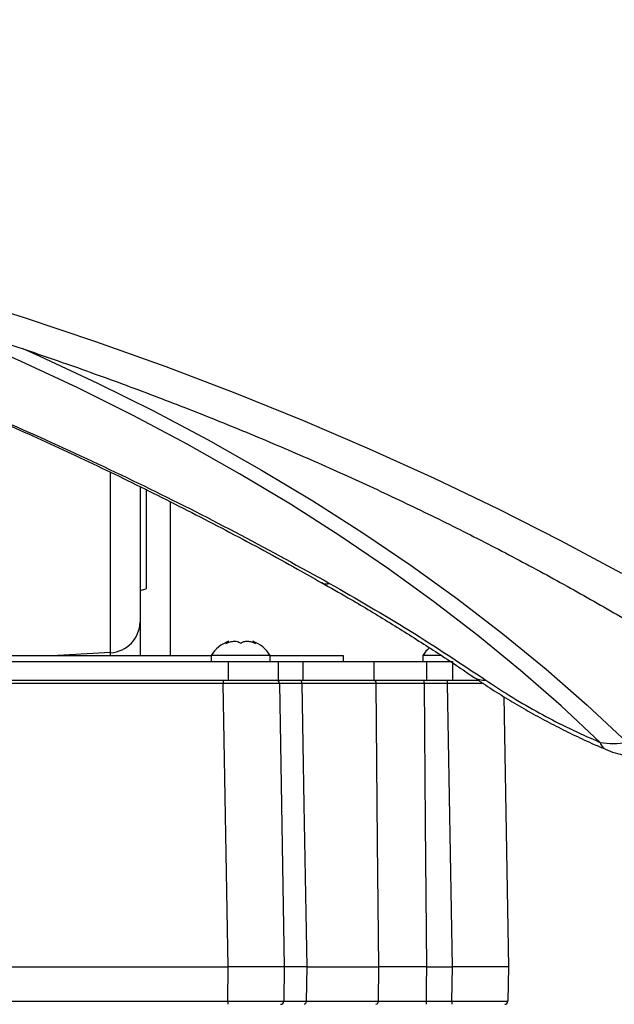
# Model space of a CAD drawing. Extents: x 0 to 8410, y 0 to 5940.
# Tile 119 of 210: x 7258 to 7354, y 2595 to 2753. Entities that reach past the tile are written whole.
import ezdxf

# ---------------------------------------------------------------- set-up
doc = ezdxf.new("R2010")
doc.units = 0
doc.header["$LTSCALE"] = 10
doc.layers.get('0').update_dxf_attribs({"linetype": 'CONTINUOUS'})
doc.styles.add('SLDTEXTSTYLE0', font='TXT', dxfattribs={"width": 0.605})
doc.dimstyles.new('SLDDIMSTYLE1', dxfattribs={"dimtxt": 50, "dimasz": 50, "dimexe": 0, "dimexo": 0.0625, "dimgap": 12.5, "dimtad": 1, "dimdec": 1, "dimrnd": 1e-09, "dimzin": 12, "dimtxsty": 'SLDTEXTSTYLE0', "dimsah": 1, "dimcen": 0.09, "dimazin": 3, "dimtfac": 1, "dimtofl": 0, "dimtmove": 0, "dimatfit": 3, "dimtolj": 1, "dimtzin": 12})

# ---------------------------------------------------------------- blocks, each defined once
blk = doc.blocks.new('_D_6')
at = {"color": 7, "linetype": 'CONTINUOUS'}
for p, q in [((6267.77, 2658.22), (6267.77, 1577.39)), ((7797.78, 2658.22), (7797.78, 1577.39)), ((6267.77, 1592.39), (7797.78, 1592.39))]:
    blk.add_line(p, q, dxfattribs=at)
for points in [[(6267.77, 1592.39), (6317.77, 1584.89), (6317.77, 1599.89)], [(7797.78, 1592.39), (7747.78, 1599.89), (7747.78, 1584.89)]]:
    blk.add_solid(points, dxfattribs=at)
at = {"color": 7, "linetype": 'CONTINUOUS', "insert": (6956.39, 1656.84), "char_height": 50, "attachment_point": 1, "rotation": 360, "style": 'SLDTEXTSTYLE0'}
blk.add_mtext('1530', dxfattribs=at)
blk = doc.blocks.new('_D_7')
at = {"color": 7, "linetype": 'CONTINUOUS'}
for p, q in [((7266.78, 4418.5), (7266.78, 2774.61)), ((7032.78, 2981.17), (7032.78, 2774.61)), ((7032.78, 2789.61), (7266.78, 2789.61)), ((7266.78, 2789.61), (7764.68, 2789.61))]:
    blk.add_line(p, q, dxfattribs=at)
for points in [[(7032.78, 2789.61), (7082.78, 2782.11), (7082.78, 2797.11)], [(7266.78, 2789.61), (7216.78, 2797.11), (7216.78, 2782.11)]]:
    blk.add_solid(points, dxfattribs=at)
at = {"color": 7, "linetype": 'CONTINUOUS', "char_height": 50, "attachment_point": 1, "style": 'SLDTEXTSTYLE0'}
for s, insert in [('234', (7493.71, 2930.8)), ('(3x M10)', (7493.71, 2854.06))]:
    blk.add_mtext(s, dxfattribs=dict(at, insert=insert))

msp = doc.modelspace()

# ---------------------------------------------------------------- linework, layer by layer
at = {"color": 8, "linetype": 'CONTINUOUS'}
for p, q in [((7273.04, 2651.49), (7273.04, 2680.46)), ((7282.6, 2675.73), (7282.6, 2651.05)), ((7273.04, 2651.49), (7264.58, 2651.05)), ((7273.04, 2651.05), (7273.04, 2651.49)), ((7291.95, 2650.05), (7291.95, 2647.05)), ((7303.91, 2650.05), (7303.91, 2647.05)), ((7315.34, 2650.05), (7315.34, 2647.05)), ((7323.79, 2650.05), (7323.79, 2647.05)), ((7327.95, 2650.05), (7327.95, 2647.05)), ((7291.16, 2647.05), (7291.16, 2646.56)), ((7323.42, 2646.56), (7323.42, 2647.05)), ((7327.16, 2646.56), (7327.16, 2647.05)), ((7291.16, 2646.56), (7202.75, 2646.56)), ((7291.95, 2601.05), (7291.16, 2646.56)), ((7315.71, 2646.56), (7303.79, 2646.56)), ((7327.16, 2646.56), (7323.42, 2646.56)), ((7327.95, 2601.05), (7327.16, 2646.56)), ((7291.86, 2595.54), (7291.95, 2601.05)), ((7304.55, 2601.05), (7304.46, 2595.54)), ((7316.06, 2595.54), (7316.11, 2601.05)), ((7327.86, 2595.54), (7327.95, 2601.05)), ((7202.05, 2595.54), (7291.86, 2595.54)), ((7291.86, 2595.54), (7291.86, 2595.05)), ((7304.46, 2595.54), (7316.06, 2595.54)), ((7323.74, 2595.54), (7323.74, 2595.05)), ((7323.74, 2595.54), (7327.86, 2595.54)), ((7327.86, 2595.54), (7327.86, 2595.05))]:
    msp.add_line(p, q, dxfattribs=at)
at = {"color": 7, "linetype": 'CONTINUOUS'}
for p, q in [((7277.78, 2678.15), (7277.78, 2656.41)), ((7278.78, 2677.72), (7278.78, 2661.71)), ((7277.78, 2661.44), (7278.78, 2661.71)), ((7277.78, 2656.41), (7277.78, 2651.05)), ((7291.98, 2653.11), (7291.98, 2653.33)), ((7295.92, 2653.33), (7295.92, 2653.12)), ((7201.95, 2650.05), (7291.95, 2650.05)), ((7204.7, 2651.05), (7289.2, 2651.05)), ((7289.2, 2651.05), (7289.2, 2650.05)), ((7298.7, 2651.05), (7289.2, 2651.05)), ((7291.95, 2650.05), (7299.95, 2650.05)), ((7298.7, 2650.05), (7298.7, 2651.05)), ((7298.7, 2651.05), (7310.38, 2651.05)), ((7299.95, 2650.05), (7299.95, 2647.05)), ((7299.95, 2650.05), (7303.91, 2650.05)), ((7303.91, 2650.05), (7315.34, 2650.05)), ((7310.38, 2651.05), (7310.38, 2650.05)), ((7315.34, 2650.05), (7323.79, 2650.05)), ((7323.2, 2651.05), (7323.2, 2650.05)), ((7326.1, 2651.05), (7323.2, 2651.05)), ((7323.79, 2650.05), (7327.95, 2650.05)), ((7201.95, 2647.05), (7291.95, 2647.05)), ((7291.95, 2647.05), (7299.95, 2647.05)), ((7299.95, 2647.05), (7303.91, 2647.05)), ((7303.91, 2647.05), (7315.34, 2647.05)), ((7315.34, 2647.05), (7323.79, 2647.05)), ((7323.79, 2647.05), (7327.95, 2647.05)), ((7327.95, 2647.05), (7332.26, 2647.05)), ((7300.16, 2646.56), (7300.95, 2601.05)), ((7336.19, 2644.44), (7336.95, 2601.05)), ((7201.95, 2601.05), (7291.95, 2601.05)), ((7300.95, 2601.05), (7291.95, 2601.05)), ((7300.95, 2601.05), (7300.86, 2595.54)), ((7304.55, 2601.05), (7316.11, 2601.05)), ((7323.79, 2601.05), (7327.95, 2601.05)), ((7336.95, 2601.05), (7327.95, 2601.05)), ((7336.95, 2601.05), (7336.86, 2595.54))]:
    msp.add_line(p, q, dxfattribs=at)
at = {"color": 8, "linetype": 'CONTINUOUS', "flags": 128}
for points in [[(7085.1, 2737.93), (7098.1, 2736.96), (7111.06, 2735.77), (7123.96, 2734.37), (7136.79, 2732.75), (7149.54, 2730.93), (7162.2, 2728.89), (7174.77, 2726.65), (7187.22, 2724.2), (7199.57, 2721.54), (7211.78, 2718.68), (7223.86, 2715.62), (7235.8, 2712.36), (7247.58, 2708.91), (7259.2, 2705.26), (7270.65, 2701.42), (7281.92, 2697.39), (7293, 2693.18), (7303.88, 2688.79), (7314.56, 2684.22), (7325.03, 2679.47), (7335.28, 2674.55), (7345.3, 2669.47), (7355.08, 2664.22)], [(7351.68, 2637.09), (7345.43, 2642.93), (7338.88, 2648.65), (7332.05, 2654.25), (7324.93, 2659.72), (7317.54, 2665.05), (7309.88, 2670.25), (7301.96, 2675.3), (7293.78, 2680.2), (7285.36, 2684.95), (7276.69, 2689.54), (7267.8, 2693.97), (7258.69, 2698.23), (7249.36, 2702.32), (7239.83, 2706.24), (7238.65, 2706.71)], [(7258.96, 2700.31), (7261.71, 2699.08), (7270.95, 2694.76), (7279.96, 2690.27), (7288.74, 2685.62), (7297.27, 2680.8), (7305.56, 2675.84), (7313.59, 2670.72), (7321.35, 2665.45), (7328.84, 2660.05), (7336.05, 2654.51), (7342.98, 2648.83), (7349.61, 2643.04), (7355.95, 2637.12)], [(7303.79, 2646.56), (7303.78, 2646.66), (7303.76, 2646.75), (7303.73, 2646.84), (7303.69, 2646.91), (7303.64, 2646.97), (7303.59, 2647.02), (7303.53, 2647.04), (7303.47, 2647.05)], [(7303.79, 2646.56), (7304.11, 2627.06), (7304.55, 2601.05)], [(7316.11, 2601.05), (7315.93, 2621.05), (7315.71, 2646.56)], [(7323.42, 2646.56), (7323.6, 2624.09), (7323.79, 2601.05)], [(7323.79, 2601.05), (7323.76, 2598.01), (7323.74, 2595.54)], [(7304.46, 2595.54), (7304.45, 2595.45), (7304.43, 2595.36), (7304.4, 2595.27), (7304.36, 2595.2), (7304.32, 2595.14), (7304.26, 2595.09), (7304.2, 2595.06), (7304.14, 2595.05)]]:
    msp.add_lwpolyline(points, dxfattribs=at)
at = {"color": 8, "linetype": 'CONTINUOUS'}
for centre, radius, start, end in [((7307.74, 2664.19), 1.65, 241.5935, 286.8256), ((7272.82, 2656.44), 4.96, 272.5352, 359.5888), ((7315.26, 2646.61), 0.452, 354.3904, 81.8264), ((7333.04, 2650.16), 3.1, 236.4179, 274.9682), ((7353.74, 2647.83), 10.94, 259.1327, 281.6291), ((7353.23, 2637.39), 1.57, 190.8571, 243.3865), ((7315.61, 2595.5), 0.451, 278.2744, 5.6597)]:
    msp.add_arc(centre, radius, start, end, dxfattribs=at)
at = {"color": 7, "linetype": 'CONTINUOUS'}
for centre, radius, start, end in [((7294.22, 2647.76), 6, 111.8927, 146.6998), ((7293.69, 2647.76), 6, 33.3002, 68.1527), ((7328.22, 2647.76), 6, 130.8286, 146.6998), ((7299.66, 2646.55), 0.5, 1, 90), ((7358.38, 2649.79), 15, 247.02, 259.6692), ((7300.36, 2595.55), 0.5, 270, 359), ((7336.36, 2595.55), 0.5, 270, 359)]:
    msp.add_arc(centre, radius, start, end, dxfattribs=at)
at = {"color": 8, "linetype": 'CONTINUOUS'}
for centre, major_axis, start_param, end_param in [((7291.16, 2646.55), (9, 0.01), 0.000016, 1.570508), ((7327.16, 2646.55), (9, 0.01), 0.875003, 1.570508), ((7291.85, 2595.55), (9, -0.01), 4.712678, 6.283169), ((7327.85, 2595.55), (9, -0.01), 4.712678, 6.283169)]:
    msp.add_ellipse(centre, major_axis=major_axis, ratio=0.000969, start_param=start_param, end_param=end_param, dxfattribs=at)
for points, knots in [([(7032.76, 2905.07), (7041.12, 2905.03), (7057.83, 2904.95), (7082.86, 2904.2), (7107.62, 2903.02), (7132.06, 2901.4), (7156.18, 2899.35), (7179.89, 2896.89), (7203.16, 2894.04), (7225.99, 2890.82), (7246.67, 2887.52), (7265.23, 2884.25), (7281.94, 2881.08), (7298.73, 2877.64), (7317.53, 2873.5), (7338.05, 2868.62), (7360.21, 2862.89), (7382.09, 2856.77), (7403.66, 2850.25), (7424.93, 2843.34), (7449.24, 2834.89), (7476.43, 2824.9), (7506.17, 2813.43), (7535.11, 2801.63), (7563.19, 2789.49), (7587.46, 2778.33), (7608.15, 2768.27), (7625.51, 2759.41), (7642.46, 2750.31), (7658.98, 2740.93), (7675.05, 2731.25), (7689.34, 2722.08), (7701.95, 2713.48), (7714.64, 2704.35), (7728.41, 2693.62), (7743.12, 2681.26), (7752.47, 2672.92), (7757.14, 2668.74)], [0, 0, 0, 0, 0.0287375, 0.0574826, 0.0862207, 0.1141489, 0.1420837, 0.170012, 0.1968946, 0.223783, 0.2506656, 0.2705024, 0.2903392, 0.3109453, 0.3315515, 0.3592075, 0.3868696, 0.4145258, 0.4422388, 0.4699579, 0.4976716, 0.538895, 0.5801184, 0.6209846, 0.6619852, 0.7029855, 0.7304752, 0.7579694, 0.7854588, 0.8131128, 0.8407718, 0.8684252, 0.8892473, 0.9100693, 0.9400415, 0.9700227, 1, 1, 1, 1]), ([(7750.43, 2660.31), (7747.24, 2663.63), (7740.87, 2670.28), (7730.32, 2679.78), (7719.24, 2688.94), (7705.94, 2699.05), (7690.35, 2710.01), (7672.19, 2721.72), (7653.31, 2732.97), (7633.78, 2743.81), (7613.44, 2754.39), (7592.31, 2764.75), (7570.41, 2774.92), (7547.94, 2784.83), (7524.95, 2794.5), (7500.9, 2804.17), (7475.8, 2813.92), (7449.63, 2823.68), (7422.91, 2833.06), (7395.47, 2841.99), (7367.28, 2850.32), (7338.35, 2858.03), (7308.95, 2865.05), (7279.34, 2871.32), (7249.57, 2876.83), (7219.68, 2881.61), (7189.5, 2885.68), (7158.83, 2889.07), (7127.7, 2891.75), (7096.14, 2893.68), (7064.48, 2894.89), (7043.34, 2895.01), (7032.78, 2895.08)], [0, 0, 0, 0, 0.0225, 0.04502, 0.067551, 0.090067, 0.122656, 0.155271, 0.187899, 0.220522, 0.253116, 0.286555, 0.320016, 0.353487, 0.38695, 0.42039, 0.456221, 0.492073, 0.527919, 0.563744, 0.600323, 0.63693, 0.673537, 0.710116, 0.745877, 0.781666, 0.817455, 0.853216, 0.889898, 0.926609, 0.96332, 1, 1, 1, 1]), ([(7032.78, 2837.67), (7041.71, 2837.6), (7059.57, 2837.46), (7086.34, 2836.52), (7113.05, 2835.03), (7139.63, 2832.94), (7166.38, 2830.21), (7193.24, 2826.82), (7220.2, 2822.76), (7246.89, 2818.08), (7273.26, 2812.79), (7300.22, 2806.69), (7327.7, 2799.69), (7355.6, 2791.74), (7382.93, 2783.1), (7409.88, 2773.71), (7436.42, 2763.6), (7462.5, 2752.77), (7487.85, 2741.35), (7511.5, 2729.8), (7533.52, 2718.22), (7554.36, 2706.48), (7574.91, 2694.11), (7595.15, 2681.13), (7614.56, 2667.7), (7633.15, 2653.86), (7644.68, 2644.25), (7650.44, 2639.44)], [0, 0, 0, 0, 0.0368076, 0.0736531, 0.1105087, 0.1473493, 0.1841528, 0.2222976, 0.2604845, 0.2986859, 0.3368738, 0.3750195, 0.4174025, 0.4598223, 0.5022438, 0.5446292, 0.5881681, 0.6317414, 0.6753156, 0.7188556, 0.7574774, 0.7960993, 0.8368594, 0.8776654, 0.9184751, 0.9592587, 1, 1, 1, 1]), ([(7643.53, 2635.66), (7638.73, 2639.79), (7629.13, 2648.06), (7613.77, 2660.06), (7597.84, 2671.77), (7581.3, 2683.29), (7564.16, 2694.59), (7546.33, 2705.6), (7527.92, 2716.28), (7507.69, 2727.26), (7485.49, 2738.45), (7461.2, 2749.7), (7436.15, 2760.35), (7410.14, 2770.44), (7383.17, 2779.94), (7355.28, 2788.82), (7326.79, 2796.98), (7299.25, 2804), (7272.79, 2810.01), (7247.53, 2815.11), (7221.95, 2819.66), (7196.13, 2823.63), (7169.77, 2827.06), (7142.89, 2829.9), (7115.51, 2832.14), (7087.99, 2833.73), (7060.41, 2834.74), (7041.99, 2834.89), (7032.79, 2834.97)], [0, 0, 0, 0, 0.034777, 0.069574, 0.104379, 0.139168, 0.174506, 0.209863, 0.245218, 0.280555, 0.322931, 0.365343, 0.407753, 0.450126, 0.493736, 0.537387, 0.581037, 0.624648, 0.66148, 0.69835, 0.735232, 0.772102, 0.808933, 0.847116, 0.885341, 0.923582, 0.961812, 1, 1, 1, 1]), ([(7187.88, 2713.33), (7193.12, 2711.75), (7203.6, 2708.59), (7219.1, 2703.28), (7234.45, 2697.57), (7249.61, 2691.42), (7264.6, 2684.85), (7279.39, 2677.85), (7293.98, 2670.46), (7303.47, 2665.23), (7308.22, 2662.61)], [0, 0, 0, 0, 0.123658, 0.247753, 0.371848, 0.496647, 0.621446, 0.747553, 0.873661, 1, 1, 1, 1]), ([(7308.22, 2662.61), (7312.55, 2660.11), (7321.24, 2655.11), (7329.28, 2649.76), (7333.31, 2647.08)], [0, 0, 0, 0, 0.498501, 1, 1, 1, 1]), ([(7333.31, 2647.08), (7334.56, 2646.25), (7337.1, 2644.57), (7341.29, 2642.12), (7345.69, 2639.8), (7349.18, 2638.16), (7351.17, 2637.31), (7351.68, 2637.09)], [0, 0, 0, 0, 0.225837, 0.458278, 0.685938, 0.920322, 1, 1, 1, 1]), ([(7303.79, 2646.56), (7302.99, 2646.56), (7301.39, 2646.56), (7300.48, 2646.56), (7300.19, 2646.56), (7300.17, 2646.56), (7300.16, 2646.56)], [0, 0, 0, 0, 0.382967, 0.765933, 0.880144, 1, 1, 1, 1]), ([(7323.42, 2646.56), (7322.29, 2646.56), (7320.04, 2646.56), (7317.75, 2646.56), (7316.39, 2646.56), (7315.94, 2646.56), (7315.71, 2646.56)], [0, 0, 0, 0, 0.382967, 0.765933, 0.880141, 1, 1, 1, 1]), ([(7300.86, 2595.54), (7300.9, 2595.54), (7301, 2595.54), (7301.91, 2595.54), (7303.21, 2595.54), (7304.04, 2595.54), (7304.46, 2595.54)], [0, 0, 0, 0, 0.2306382, 0.6146332, 0.8039682, 1, 1, 1, 1]), ([(7316.06, 2595.54), (7316.52, 2595.54), (7317.75, 2595.54), (7319.87, 2595.54), (7322.05, 2595.54), (7323.17, 2595.54), (7323.74, 2595.54)], [0, 0, 0, 0, 0.230642, 0.614637, 0.80397, 1, 1, 1, 1])]:
    msp.add_open_spline(points, degree=3, knots=knots, dxfattribs=at)
at = {"color": 7, "linetype": 'CONTINUOUS'}
for points, knots in [([(6677.11, 2635.45), (6678.42, 2636.4), (6682.23, 2639.15), (6688.73, 2643.62), (6696.69, 2648.82), (6704.89, 2653.91), (6713.31, 2658.88), (6721.96, 2663.72), (6730.82, 2668.43), (6739.89, 2673), (6749.16, 2677.44), (6758.64, 2681.74), (6768.3, 2685.9), (6778.15, 2689.9), (6788.18, 2693.76), (6798.39, 2697.46), (6808.75, 2701), (6819.28, 2704.39), (6829.95, 2707.61), (6840.77, 2710.67), (6851.72, 2713.56), (6862.8, 2716.29), (6874, 2718.84), (6885.31, 2721.21), (6896.72, 2723.41), (6908.23, 2725.44), (6919.83, 2727.28), (6931.51, 2728.95), (6943.26, 2730.43), (6955.07, 2731.73), (6966.94, 2732.85), (6978.86, 2733.78), (6990.81, 2734.52), (7002.79, 2735.08), (7014.8, 2735.46), (7026.81, 2735.64), (7038.83, 2735.64), (7050.85, 2735.45), (7062.85, 2735.08), (7074.84, 2734.52), (7086.79, 2733.77), (7098.71, 2732.84), (7110.57, 2731.72), (7122.39, 2730.42), (7134.14, 2728.93), (7145.82, 2727.27), (7157.42, 2725.42), (7168.93, 2723.4), (7180.34, 2721.19), (7191.65, 2718.82), (7202.85, 2716.26), (7213.93, 2713.54), (7224.88, 2710.65), (7235.7, 2707.59), (7246.37, 2704.36), (7256.9, 2700.97), (7267.26, 2697.43), (7277.46, 2693.72), (7287.49, 2689.87), (7297.34, 2685.86), (7307, 2681.7), (7316.47, 2677.4), (7325.75, 2672.96), (7334.81, 2668.39), (7343.67, 2663.68), (7352.31, 2658.84), (7360.72, 2653.88), (7368.91, 2648.79), (7376.86, 2643.58), (7383.35, 2639.12), (7387.15, 2636.39), (7388.44, 2635.45)], [0, 0, 0, 0, 0.007667, 0.02233, 0.036992, 0.051654, 0.066317, 0.08098, 0.095645, 0.110312, 0.124981, 0.139654, 0.154329, 0.169008, 0.18369, 0.198376, 0.213066, 0.227759, 0.242455, 0.257155, 0.271858, 0.286565, 0.301274, 0.315987, 0.330702, 0.34542, 0.36014, 0.374862, 0.389586, 0.404312, 0.419039, 0.433768, 0.448498, 0.463229, 0.47796, 0.492692, 0.507424, 0.522156, 0.536888, 0.551619, 0.56635, 0.581079, 0.595808, 0.610535, 0.62526, 0.639983, 0.654704, 0.669423, 0.68414, 0.698854, 0.713565, 0.728272, 0.742977, 0.757678, 0.772376, 0.78707, 0.80176, 0.816446, 0.831128, 0.845807, 0.860481, 0.875152, 0.889819, 0.904482, 0.919143, 0.9338, 0.948455, 0.963107, 0.977759, 0.99241, 1, 1, 1, 1]), ([(7187.21, 2713.37), (7188.39, 2713.04), (7193.49, 2711.58), (7202.41, 2708.76), (7213.96, 2704.9), (7225.41, 2700.78), (7236.77, 2696.41), (7248.03, 2691.79), (7259.22, 2686.92), (7270.31, 2681.8), (7281.34, 2676.43), (7292.27, 2670.79), (7300.82, 2666.21), (7305.66, 2663.44), (7306.94, 2662.71)], [0, 0, 0, 0, 0.027782, 0.120066, 0.212434, 0.304976, 0.397782, 0.490946, 0.58456, 0.678715, 0.773504, 0.869017, 0.965347, 1, 1, 1, 1]), ([(7306.94, 2662.72), (7308.36, 2661.92), (7311.96, 2659.89), (7317.57, 2656.52), (7323.73, 2652.65), (7328.32, 2649.66), (7330.77, 2647.95), (7331.32, 2647.57)], [0, 0, 0, 0, 0.165864, 0.421206, 0.675822, 0.927855, 1, 1, 1, 1]), ([(7291.98, 2653.33), (7291.98, 2653.33), (7292.01, 2653.36), (7291.91, 2653.26), (7291.75, 2653.11), (7291.61, 2652.98), (7291.57, 2652.95)], [0, 0, 0, 0, 0.000684, 0.423838, 0.840879, 1, 1, 1, 1]), ([(7291.57, 2652.95), (7291.8, 2653.05), (7292.26, 2653.26), (7292.95, 2653.36), (7293.49, 2653.28), (7293.79, 2653.11), (7293.92, 2652.98), (7293.95, 2652.95)], [0, 0, 0, 0, 0.2469352, 0.4977605, 0.710438, 0.9200388, 1, 1, 1, 1]), ([(7293.95, 2652.95), (7294.07, 2653.05), (7294.31, 2653.26), (7294.88, 2653.36), (7295.52, 2653.28), (7296, 2653.11), (7296.26, 2652.98), (7296.33, 2652.95)], [0, 0, 0, 0, 0.246924, 0.497757, 0.710426, 0.920027, 1, 1, 1, 1]), ([(7296.33, 2652.95), (7296.23, 2653.05), (7296.01, 2653.25), (7295.89, 2653.36), (7295.92, 2653.33), (7295.92, 2653.33)], [0, 0, 0, 0, 0.4931485, 0.9941384, 1, 1, 1, 1]), ([(7315.32, 2647.05), (7315.82, 2647.05), (7317.11, 2647.05), (7319.88, 2647.05), (7322.24, 2647.05), (7323.42, 2647.05)], [0, 0, 0, 0, 0.23383, 0.616915, 1, 1, 1, 1]), ([(7331.38, 2647.58), (7331.88, 2647.23), (7333.28, 2646.26), (7335.72, 2644.71), (7338.64, 2642.94), (7341.6, 2641.27), (7344.6, 2639.68), (7347.65, 2638.17), (7350.3, 2636.94), (7351.92, 2636.25), (7352.52, 2636)], [0, 0, 0, 0, 0.0802857, 0.2249869, 0.3662531, 0.5048888, 0.6409534, 0.7791349, 0.9192998, 1, 1, 1, 1]), ([(7304.55, 2601.05), (7304.06, 2601.05), (7302.76, 2601.05), (7301.29, 2601.05), (7301.06, 2601.05), (7300.95, 2601.05)], [0, 0, 0, 0, 0.230559, 0.615281, 1, 1, 1, 1]), ([(7323.79, 2601.05), (7323.12, 2601.05), (7321.33, 2601.05), (7318.52, 2601.05), (7316.91, 2601.05), (7316.11, 2601.05)], [0, 0, 0, 0, 0.230559, 0.61528, 1, 1, 1, 1])]:
    msp.add_open_spline(points, degree=3, knots=knots, dxfattribs=at)

# ---------------------------------------------------------------- dimensions: what is measured, and where the dimension line sits
dim = msp.add_linear_dim(base=(7266.78, 2789.61), p1=(7032.78, 3001.17), p2=(7266.78, 4438.5), text='<>\\P(3x M10)', dimstyle='SLDDIMSTYLE1', dxfattribs=at)
dim.commit()
dim.dimension.update_dxf_attribs({"geometry": '_D_7', "text_midpoint": (7629.19, 2789.61), "dimtype": 160})
dim = msp.add_linear_dim(base=(7797.78, 1592.39), p1=(6267.77, 2678.22), p2=(7797.78, 2678.22), angle=360, dimstyle='SLDDIMSTYLE1', dxfattribs=at)
dim.commit()
dim.dimension.update_dxf_attribs({"geometry": '_D_6', "text_midpoint": (7032.78, 1592.39), "dimtype": 160})

doc.saveas('drawing.dxf')
